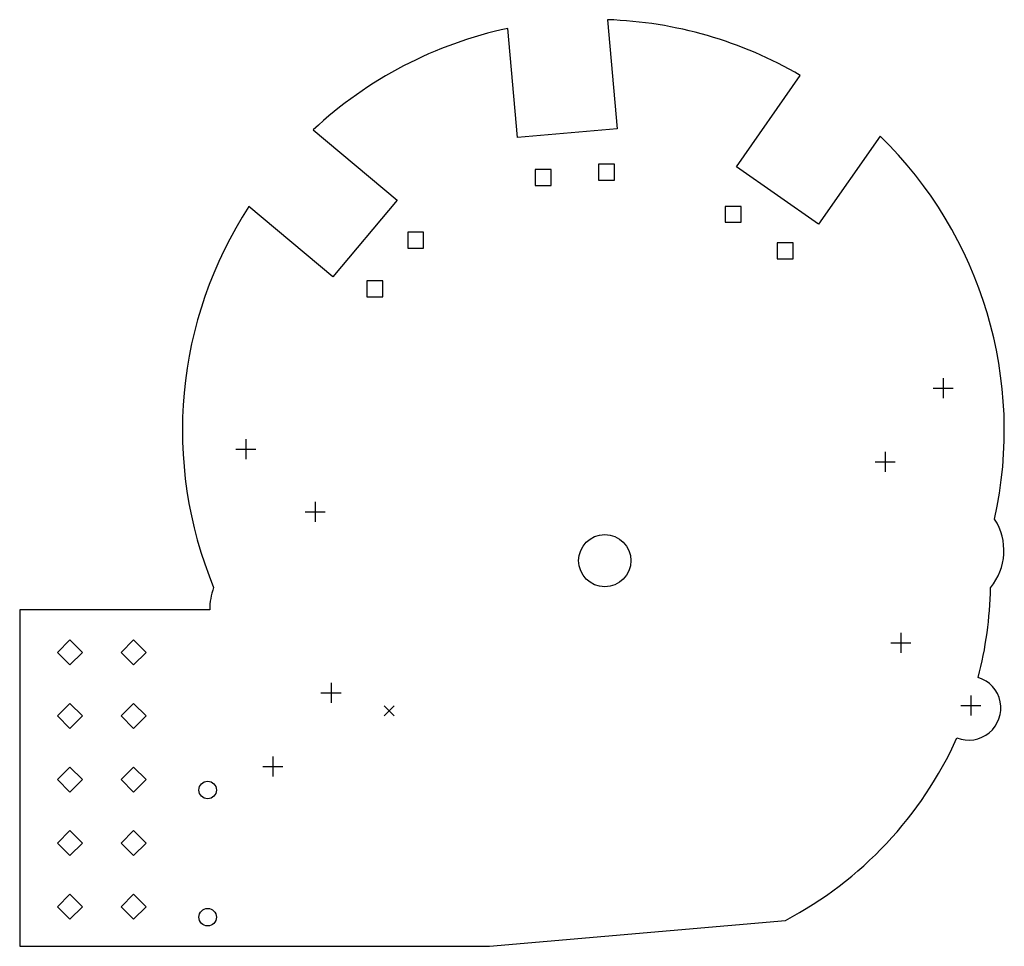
# Model space of a CAD drawing. Extents: x 66.4 to 117.6, y -109.9 to -54.2.
# Tile 3 of 3: x 67.5 to 106.8, y -91.2 to -54.2. Entities that reach past the tile are written whole.
import ezdxf

# ---------------------------------------------------------------- set-up
doc = ezdxf.new("R2010")
doc.units = 0
doc.layers.add('BLACK', color=7, linetype='CONTINUOUS')

msp = doc.modelspace()

# ---------------------------------------------------------------- linework, layer by layer
at = {"layer": 'BLACK', "linetype": 'CONTINUOUS'}
for p, q in [((90.9833, -54.2232), (91.3649, -58.5846)), ((87.3801, -58.9332), (86.9986, -54.5725)), ((96.1285, -60.0975), (98.6841, -56.4476)), ((79.2181, -58.6222), (82.5712, -61.4358)), ((91.3649, -58.5846), (87.3801, -58.9332)), ((101.871, -58.87), (99.4051, -62.3918)), ((91.2538, -59.9918), (90.6174, -59.9918)), ((90.6174, -59.9918), (90.6174, -60.6282)), ((91.2538, -60.6282), (91.2538, -59.9918)), ((99.4051, -62.3918), (96.1285, -60.0975)), ((88.7235, -60.2132), (88.0871, -60.2132)), ((88.0871, -60.2132), (88.0871, -60.8496)), ((88.7235, -60.8496), (88.7235, -60.2132)), ((88.0871, -60.8496), (88.7235, -60.8496)), ((90.6174, -60.6282), (91.2538, -60.6282)), ((80, -64.5), (76.646, -61.6856)), ((82.5712, -61.4358), (80, -64.5)), ((96.3182, -61.6818), (95.6818, -61.6818)), ((95.6818, -61.6818), (95.6818, -62.3182)), ((96.3182, -62.3182), (96.3182, -61.6818)), ((95.6818, -62.3182), (96.3182, -62.3182)), ((83.6313, -62.7127), (82.9949, -62.7127)), ((82.9949, -62.7127), (82.9949, -63.3491)), ((83.6313, -63.3491), (83.6313, -62.7127)), ((98.3988, -63.1387), (97.7624, -63.1387)), ((97.7624, -63.1387), (97.7624, -63.7751)), ((98.3988, -63.7751), (98.3988, -63.1387)), ((82.9949, -63.3491), (83.6313, -63.3491)), ((97.7624, -63.7751), (98.3988, -63.7751)), ((81.9986, -64.6585), (81.3622, -64.6585)), ((81.3622, -64.6585), (81.3622, -65.2949)), ((81.9986, -65.2949), (81.9986, -64.6585)), ((81.3622, -65.2949), (81.9986, -65.2949)), ((104.392, -68.544), (104.392, -69.344)), ((103.992, -68.944), (104.792, -68.944)), ((76.5288, -70.9818), (76.5288, -71.7818)), ((76.1288, -71.3818), (76.9288, -71.3818)), ((102.07, -71.4876), (102.07, -72.2876)), ((101.67, -71.8876), (102.47, -71.8876)), ((79.2971, -73.48), (79.2971, -74.28)), ((78.8971, -73.88), (79.6971, -73.88)), ((67.4897, -77.7978), (67.4897, -91.2418)), ((75.0824, -77.7978), (67.4897, -77.7978)), ((69.5, -79), (69, -79.5)), ((70, -79.5), (69.5, -79)), ((72.04, -79), (71.54, -79.5)), ((72.54, -79.5), (72.04, -79)), ((102.703, -78.72), (102.703, -79.52)), ((102.303, -79.12), (103.103, -79.12)), ((69, -79.5), (69.5, -80)), ((69.5, -80), (70, -79.5)), ((71.54, -79.5), (72.04, -80)), ((72.04, -80), (72.54, -79.5)), ((79.9299, -80.7124), (79.9299, -81.5124)), ((79.5299, -81.1124), (80.3299, -81.1124)), ((105.501, -81.2156), (105.501, -82.0156)), ((69.5, -81.54), (69, -82.04)), ((70, -82.04), (69.5, -81.54)), ((72.04, -81.54), (71.54, -82.04)), ((72.54, -82.04), (72.04, -81.54)), ((82.0574, -81.636), (82.4574, -82.036)), ((82.4574, -81.636), (82.0574, -82.036)), ((105.101, -81.6156), (105.901, -81.6156)), ((69, -82.04), (69.5, -82.54)), ((69.5, -82.54), (70, -82.04)), ((71.54, -82.04), (72.04, -82.54)), ((72.04, -82.54), (72.54, -82.04)), ((77.6076, -83.656), (77.6076, -84.456)), ((69.5, -84.08), (69, -84.58)), ((70, -84.58), (69.5, -84.08)), ((72.04, -84.08), (71.54, -84.58)), ((72.54, -84.58), (72.04, -84.08)), ((77.2076, -84.056), (78.0076, -84.056)), ((69, -84.58), (69.5, -85.08)), ((69.5, -85.08), (70, -84.58)), ((71.54, -84.58), (72.04, -85.08)), ((72.04, -85.08), (72.54, -84.58)), ((69.5, -86.62), (69, -87.12)), ((70, -87.12), (69.5, -86.62)), ((72.04, -86.62), (71.54, -87.12)), ((72.54, -87.12), (72.04, -86.62)), ((69, -87.12), (69.5, -87.62)), ((69.5, -87.62), (70, -87.12)), ((71.54, -87.12), (72.04, -87.62)), ((72.04, -87.62), (72.54, -87.12)), ((69.5, -89.16), (69, -89.66)), ((70, -89.66), (69.5, -89.16)), ((72.04, -89.16), (71.54, -89.66)), ((72.54, -89.66), (72.04, -89.16)), ((69, -89.66), (69.5, -90.16)), ((69.5, -90.16), (70, -89.66)), ((71.54, -89.66), (72.04, -90.16)), ((72.04, -90.16), (72.54, -89.66)), ((86.2569, -91.2418), (98.0874, -90.2068)), ((67.4897, -91.2418), (86.2569, -91.2418))]:
    msp.add_line(p, q, dxfattribs=at)
at = {"layer": 'BLACK'}
for centre, radius in [((90.8695, -75.8352), 1.0436), ((75, -85), 0.35), ((75, -90.08), 0.35)]:
    msp.add_circle(centre, radius, dxfattribs=at)
for centre, radius, start, end in [((90.4145, -70.6344), 16.4211, 59.7617, 88.015), ((90.4145, -70.6344), 16.4211, 102.006, 132.987), ((90.4145, -70.6344), 16.4211, -12.4558, 45.7596), ((90.4145, -70.6344), 16.4211, -213.022, -157.523), ((104.5, -75.4347), 2.3199, -39.6175, 32.8522), ((77.5874, -77.7893), 2.505, -200.49, -179.805), ((90.9382, -76.6212), 15.3519, -14.6441, -1.09296), ((105.417, -81.7252), 1.2789, -111.806, 72.9688), ((90.9383, -76.6212), 15.3518, -62.2455, -24.1931)]:
    msp.add_arc(centre, radius, start, end, dxfattribs=at)

doc.saveas('drawing.dxf')
